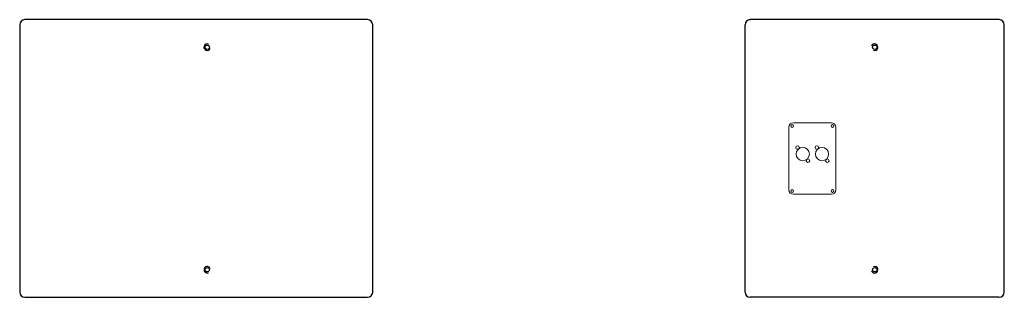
# Model space of a CAD drawing. Extents: x -12 to 2974, y -397 to 1816.
# Tile 4 of 4: x 1190 to 2974, y 427 to 931. Entities that reach past the tile are written whole.
import ezdxf

# ---------------------------------------------------------------- set-up
doc = ezdxf.new("R2010")
doc.units = 0
for name, color, linetype in [('KF_SWi_115E_BOTTOM', 7, 'CONTINUOUS'), ('KF_SWi_115E_REAR', 7, 'CONTINUOUS'), ('KF_SWi_115E_SIDE', 7, 'CONTINUOUS'), ('KF_SWi_115E_TOP', 7, 'CONTINUOUS')]:
    doc.layers.add(name, color=color, linetype=linetype)

# ---------------------------------------------------------------- blocks, each defined once
blk = doc.blocks.new('K&F_SWi_115E_SIDE')
at = {"layer": 'KF_SWi_115E_SIDE'}
for p, q in [((310.5, 0), (-310.5, 0)), ((310.5, 0), (310.65, 0)), ((-320, -9.5), (-320, -9.35)), ((-320, -9.5), (-320, -494.5)), ((-310.65, 0), (-310.5, 0)), ((320, -9.5), (320, -9.35)), ((320, -494.5), (320, -9.5)), ((-310.5, -504), (310.5, -504))]:
    blk.add_line(p, q, dxfattribs=at)
for centre, radius, start, end in [((-310.5, -9.5), 9.5, 90, 180), ((310.65, -9.35), 9.35, 0, 90), ((-310.65, -9.35), 9.35, 90, 180), ((310.5, -9.5), 9.5, 0, 90), ((-310.5, -494.5), 9.5, 180, 270), ((310.5, -494.5), 9.5, 270, 0)]:
    blk.add_arc(centre, radius, start, end, dxfattribs=at)
at = {"layer": 'KF_SWi_115E_TOP'}
for centre in [(20, -50), (20, -454)]:
    blk.add_circle(centre, 3.96, dxfattribs=at)
for centre, start, end in [((20, -50), 70, 340), ((20, -454), 20, 290)]:
    blk.add_arc(centre, 5.91, start, end, dxfattribs=at)
blk = doc.blocks.new('K&F_SWi_115E_REAR')
at = {"layer": 'KF_SWi_115E_BOTTOM'}
for centre in [(0, -50), (0, -454)]:
    blk.add_circle(centre, 3.96, dxfattribs=at)
for centre, start, end in [((0, -50), 250, 160), ((0, -454), 200, 110)]:
    blk.add_arc(centre, 5.91, start, end, dxfattribs=at)
at = {"layer": 'KF_SWi_115E_REAR'}
for p, q in [((-225.5, 0), (-225, 0)), ((225, 0), (-225, 0)), ((225.5, 0), (225, 0)), ((-235, -494.5), (-235, -9.5)), ((235, -494.5), (235, -9.5)), ((-225, -504), (-225.5, -504)), ((225, -504), (-225, -504)), ((225, -504), (225.5, -504))]:
    blk.add_line(p, q, dxfattribs=at)
at = {"layer": 'KF_SWi_115E_REAR', "color": 7, "linetype": 'Continuous', "lineweight": 0}
for p, q in [((-155.5, -309), (-155.5, -195)), ((-147.5, -187), (-78.5, -187)), ((-70.5, -195), (-70.5, -309)), ((-78.5, -317), (-147.5, -317))]:
    blk.add_line(p, q, dxfattribs=at)
for centre, radius in [((-149.5, -193), 2.5), ((-76.5, -193), 2.5), ((-140, -232), 3.16), ((-130.5, -244), 12), ((-105, -232), 3.16), ((-95.5, -244), 12), ((-121, -256), 3.16), ((-86, -256), 3.16), ((-149.5, -311), 2.5), ((-76.5, -311), 2.5)]:
    blk.add_circle(centre, radius, dxfattribs=at)
at = {"layer": 'KF_SWi_115E_REAR'}
for centre, start, end in [((-225.5, -9.5), 90, 180), ((225.5, -9.5), 0, 90), ((-225.5, -494.5), 180, 270), ((225.5, -494.5), 270, 0)]:
    blk.add_arc(centre, 9.5, start, end, dxfattribs=at)
at = {"layer": 'KF_SWi_115E_REAR', "color": 7, "linetype": 'Continuous', "lineweight": 0}
for centre, start, end in [((-147.5, -195), 90, 180), ((-78.5, -195), 0, 90), ((-147.5, -309), 180, 270), ((-78.5, -309), 270, 360)]:
    blk.add_arc(centre, 8, start, end, dxfattribs=at)

msp = doc.modelspace()

# ---------------------------------------------------------------- block references
at = {"layer": 'KF_SWi_115E_REAR'}
msp.add_blockref('K&F_SWi_115E_REAR', (2739.5, 931), dxfattribs=at)
at = {"layer": 'KF_SWi_115E_SIDE'}
msp.add_blockref('K&F_SWi_115E_SIDE', (1509.5, 931), dxfattribs=at)

doc.saveas('drawing.dxf')
